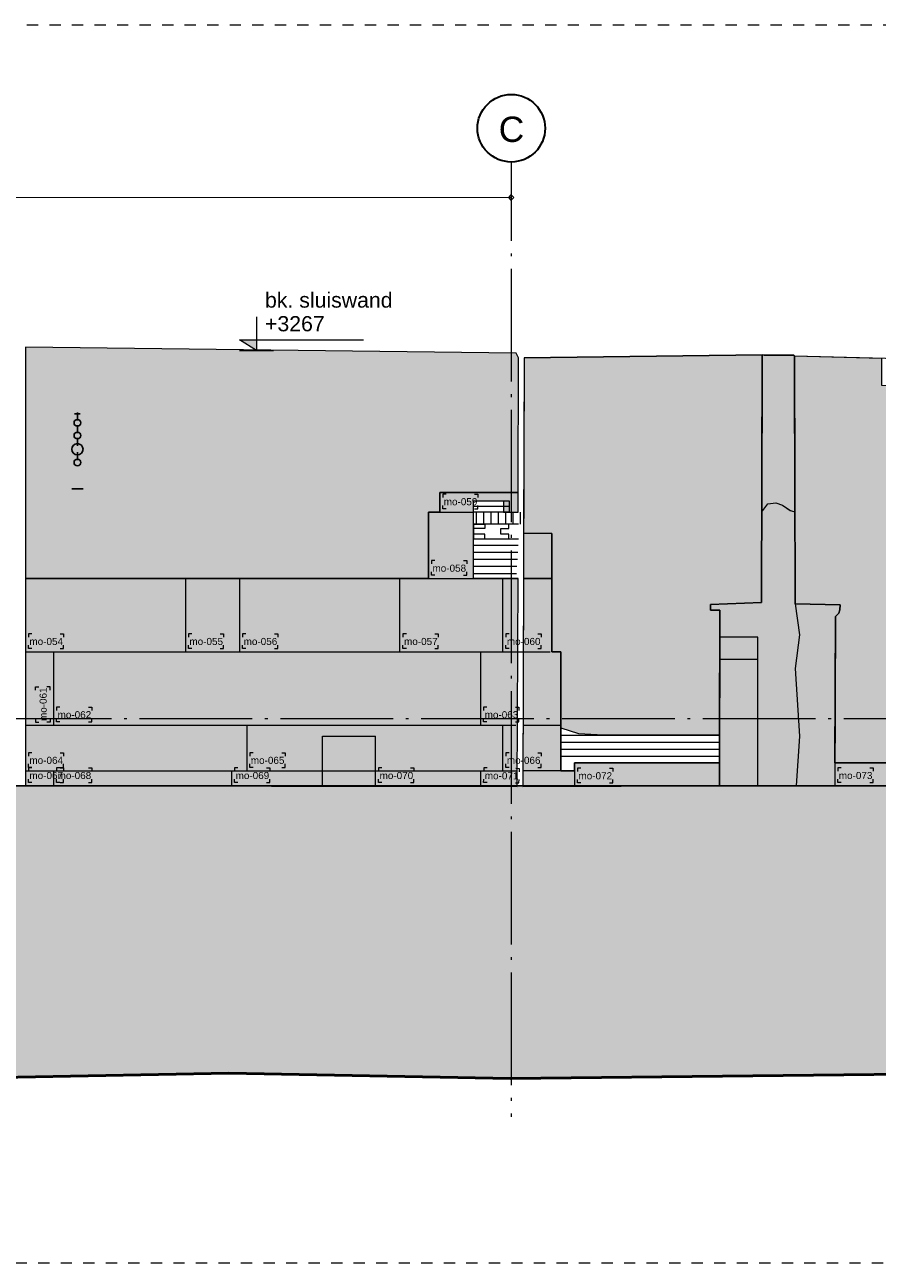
# Model space of a CAD drawing. Extents: x -294884 to 286267, y 0 to 1429765.
# Tile 63 of 178: x 5481 to 13047, y 381935 to 392935. Entities that reach past the tile are written whole.
import ezdxf

# ---------------------------------------------------------------- set-up
doc = ezdxf.new("R2010")
doc.units = 0
doc.header["$MEASUREMENT"] = 0
doc.linetypes.add('DASHDOT', pattern=[1250, 1000, -112.5, 25, -112.5])
doc.linetypes.add('DASHED', pattern=[200, 100, -100])
for name, color, linetype in [('A-0020-KADER', 8, 'Continuous'), ('A-0030-STRAMIEN', 1, 'Continuous'), ('A-0038-STR-MAATLIJN', 1, 'Continuous'), ('A-0306--', 1, 'Continuous'), ('A-0307-TEKST', 7, 'Continuous'), ('A-1130-TXT+MT-BE', 1, 'Continuous')]:
    doc.layers.add(name, color=color, linetype=linetype)
doc.dimstyles.new('@D00GM', dxfattribs={"dimtxt": 135, "dimasz": 1, "dimexe": 0.18, "dimexo": 0.0625, "dimgap": 13.5, "dimtad": 1, "dimdec": 0, "dimzin": 0, "dimdsep": 46, "dimtxsty": 'Standard', "dimblk": '^SD00____100_10', "dimcen": 0.09, "dimse1": 1, "dimse2": 1, "dimclrd": 1, "dimadec": 0, "dimazin": 0, "dimtfac": 1, "dimtdec": 4, "dimtmove": 0, "dimatfit": 3, "dimfxl": 0, "dimtolj": 1, "dimtzin": 0, "dimlwd": 13, "dimarcsym": 0})
doc.dimstyles.new('@D03ST', dxfattribs={"dimtxt": 162, "dimasz": 1, "dimexe": 0.18, "dimexo": 0.0625, "dimgap": 16.2, "dimtad": 1, "dimdec": 0, "dimzin": 0, "dimdsep": 46, "dimtxsty": 'Standard', "dimblk": '^SD03____100_10', "dimcen": 0.09, "dimse1": 1, "dimse2": 1, "dimclrd": 1, "dimadec": 0, "dimazin": 0, "dimtfac": 1, "dimtdec": 4, "dimtmove": 0, "dimatfit": 3, "dimfxl": 0, "dimtolj": 1, "dimtzin": 0, "dimlwd": 13, "dimarcsym": 0})
pattern_1 = [(0, (0, 0), (0, 62.5), [])]

# ---------------------------------------------------------------- blocks, each defined once
blk = doc.blocks.new('*D')
at = {"color": 1, "linetype": 'Continuous', "lineweight": 13}
for points in [[(62927, 114665), (63143, 119960)], [(63293, 119954), (62993, 119966)], [(79682, 118845), (79383, 118875)], [(79499, 118522), (79533, 118860)], [(79106, 118562), (78808, 118592)], [(78427, 113303), (78957, 118577)], [(79148, 115040), (79499, 118522)], [(79648, 118507), (79349, 118537)], [(79648, 118507), (79349, 118537)], [(78968, 113249), (79148, 115040)], [(79298, 115025), (78999, 115055)], [(79298, 115025), (78999, 115055)], [(63077, 114659), (62777, 114671)], [(78576, 113288), (78278, 113318)], [(79118, 113234), (78819, 113264)], [(79118, 113234), (78819, 113264)], [(78934, 112910), (78968, 113249)], [(79084, 112895), (78785, 112925)], [(-122398, 58428), (-122398, 58128)], [(-117098, 58425), (-117098, 58125)], [(-117098, 58275), (-122398, 58278)], [(26619, -2220), (26619, -1920)], [(26619, -2220), (26619, -1920)], [(31919, -2220), (31919, -1920)], [(31919, -2220), (31919, -1920)], [(26619, -2070), (31919, -2070)], [(26619, -2070), (31919, -2070)], [(117098, -58425), (117098, -58125)], [(122398, -58428), (122398, -58128)], [(117098, -58275), (122398, -58278)]]:
    blk.add_lwpolyline(points, dxfattribs=at)
at = {"color": 7, "linetype": 'Continuous', "lineweight": 18}
for points in [[(63166, 119959), (63144, 119983), (63120, 119961), (63142, 119937)], [(79555, 118858), (79535, 118883), (79510, 118863), (79530, 118838)], [(78980, 118574), (78960, 118599), (78934, 118579), (78955, 118554)], [(79521, 118520), (79501, 118545), (79476, 118524), (79496, 118499)], [(79521, 118520), (79501, 118545), (79476, 118524), (79496, 118499)], [(79171, 115037), (79151, 115063), (79126, 115042), (79146, 115017)], [(79171, 115037), (79151, 115063), (79126, 115042), (79146, 115017)], [(62950, 114664), (62928, 114688), (62904, 114666), (62926, 114642)], [(78450, 113301), (78429, 113326), (78404, 113305), (78425, 113280)], [(78991, 113246), (78971, 113272), (78945, 113251), (78966, 113226)], [(78991, 113246), (78971, 113272), (78945, 113251), (78966, 113226)], [(78957, 112908), (78937, 112933), (78911, 112913), (78932, 112888)], [(-122398, 58301), (-122421, 58278), (-122398, 58255), (-122375, 58278)], [(-117098, 58298), (-117121, 58275), (-117098, 58252), (-117075, 58275)], [(26619, -2093), (26642, -2070), (26619, -2047), (26596, -2070)], [(26619, -2093), (26642, -2070), (26619, -2047), (26596, -2070)], [(31919, -2093), (31942, -2070), (31919, -2047), (31896, -2070)], [(31919, -2093), (31942, -2070), (31919, -2047), (31896, -2070)], [(117098, -58298), (117121, -58275), (117098, -58252), (117075, -58275)], [(122398, -58301), (122421, -58278), (122398, -58255), (122375, -58278)]]:
    blk.add_lwpolyline(points, close=True, dxfattribs=at)
at = {"layer": 'A-0030-STRAMIEN', "color": 1, "linetype": 'Continuous', "lineweight": 13}
for points in [[(139855, 104285), (140818, 109496)], [(140965, 109469), (140670, 109524)], [(140003, 104257), (139708, 104312)], [(150193, -2166), (150193, -1866)], [(155493, -2166), (155493, -1866)], [(150193, -2016), (155493, -2016)], [(162027, -30782), (162027, -31082)], [(167327, -30782), (167327, -31082)], [(167327, -30932), (162027, -30932)]]:
    blk.add_lwpolyline(points, dxfattribs=at)
at = {"layer": 'A-0030-STRAMIEN', "color": 7, "linetype": 'Continuous', "lineweight": 18}
for points in [[(140840, 109492), (140822, 109519), (140795, 109501), (140814, 109474)], [(139878, 104280), (139859, 104307), (139833, 104289), (139851, 104262)], [(150193, -2039), (150216, -2016), (150193, -1993), (150170, -2016)], [(155493, -2039), (155516, -2016), (155493, -1993), (155470, -2016)], [(162027, -30909), (162004, -30932), (162027, -30955), (162050, -30932)], [(167327, -30909), (167304, -30932), (167327, -30955), (167350, -30932)]]:
    blk.add_lwpolyline(points, close=True, dxfattribs=at)
at = {"layer": 'A-0038-STR-MAATLIJN', "color": 7, "linetype": 'Continuous', "lineweight": 18}
for points in [[(54797, 129790), (54775, 129813), (54751, 129791), (54773, 129768)], [(95253, 122694), (95232, 122719), (95207, 122698), (95228, 122673)], [(54234, 116190), (54212, 116214), (54188, 116192), (54210, 116168)], [(134756, 116152), (134737, 116179), (134711, 116161), (134729, 116134)], [(141535, 114904), (141516, 114930), (141490, 114912), (141508, 114885)], [(140545, 109547), (140527, 109574), (140500, 109555), (140519, 109528)], [(140545, 109547), (140527, 109574), (140500, 109555), (140519, 109528)], [(132961, 106437), (132943, 106463), (132916, 106445), (132934, 106418)], [(139738, 105178), (139720, 105205), (139693, 105186), (139712, 105159)], [(139738, 105178), (139720, 105205), (139693, 105186), (139712, 105159)], [(139583, 104335), (139564, 104362), (139538, 104343), (139556, 104317)], [(93554, 103790), (93533, 103815), (93508, 103794), (93529, 103769)], [(58987, 102748), (59011, 102770), (58989, 102794), (58965, 102772)], [(64710, 102511), (64734, 102533), (64712, 102557), (64688, 102535)], [(136387, 96140), (136414, 96158), (136396, 96185), (136369, 96167)], [(141956, 95112), (141982, 95130), (141964, 95157), (141937, 95138)], [(98415, 84674), (98440, 84695), (98419, 84720), (98394, 84699)], [(105362, 84050), (105387, 84071), (105366, 84096), (105342, 84075)], [(27759, -1278), (27736, -1301), (27759, -1324), (27782, -1301)], [(41370, -1275), (41347, -1298), (41370, -1321), (41393, -1298)], [(80074, -1279), (80051, -1302), (80074, -1325), (80097, -1302)], [(99055, -1275), (99032, -1298), (99055, -1321), (99078, -1298)], [(151050, -1293), (151073, -1270), (151050, -1247), (151027, -1270)], [(160941, -1293), (160964, -1270), (160941, -1247), (160918, -1270)], [(150193, -1739), (150216, -1716), (150193, -1693), (150170, -1716)], [(151050, -1739), (151073, -1716), (151050, -1693), (151027, -1716)], [(151050, -1739), (151073, -1716), (151050, -1693), (151027, -1716)], [(155493, -1739), (155516, -1716), (155493, -1693), (155470, -1716)], [(155493, -1739), (155516, -1716), (155493, -1693), (155470, -1716)], [(160941, -1739), (160964, -1716), (160941, -1693), (160918, -1716)], [(163921, -1806), (163944, -1783), (163921, -1760), (163898, -1783)], [(167496, -1806), (167519, -1783), (167496, -1760), (167473, -1783)], [(85620, -1954), (85643, -1931), (85620, -1908), (85597, -1931)], [(85620, -1954), (85643, -1931), (85620, -1908), (85597, -1931)], [(87964, -2634), (87987, -2611), (87964, -2588), (87941, -2611)], [(89764, -2634), (89787, -2611), (89764, -2588), (89741, -2611)], [(89764, -2634), (89787, -2611), (89764, -2588), (89741, -2611)], [(93264, -2634), (93287, -2611), (93264, -2588), (93241, -2611)], [(16419, -29586), (16442, -29609), (16419, -29632), (16396, -29609)], [(30030, -29589), (30053, -29612), (30030, -29635), (30007, -29612)], [(85801, -29618), (85824, -29641), (85801, -29664), (85778, -29641)], [(104781, -29622), (104804, -29645), (104781, -29668), (104758, -29645)], [(156589, -30076), (156566, -30053), (156589, -30030), (156612, -30053)], [(166470, -30076), (166447, -30053), (166470, -30030), (166492, -30053)], [(91591, -30780), (91568, -30757), (91591, -30734), (91614, -30757)], [(95091, -30780), (95068, -30757), (95091, -30734), (95114, -30757)], [(95091, -30780), (95068, -30757), (95091, -30734), (95114, -30757)], [(96891, -30780), (96868, -30757), (96891, -30734), (96914, -30757)]]:
    blk.add_lwpolyline(points, close=True, dxfattribs=at)
at = {"layer": 'A-0038-STR-MAATLIJN', "color": 1, "linetype": 'Continuous', "lineweight": 13}
for points in [[(54211, 116191), (54774, 129790)], [(54924, 129784), (54624, 129797)], [(93531, 103792), (95230, 122696)], [(95379, 122683), (95080, 122709)], [(54361, 116185), (54061, 116197)], [(134881, 116129), (134586, 116184)], [(132939, 106441), (134733, 116156)], [(140523, 109551), (141512, 114908)], [(141660, 114881), (141365, 114935)], [(140670, 109524), (140375, 109578)], [(140670, 109524), (140375, 109578)], [(139716, 105182), (140523, 109551)], [(133086, 106414), (132791, 106468)], [(139560, 104339), (139716, 105182)], [(139863, 105155), (139568, 105209)], [(139863, 105155), (139568, 105209)], [(139708, 104312), (139413, 104366)], [(93680, 103778), (93382, 103805)], [(58982, 102621), (58994, 102921)], [(58988, 102771), (64711, 102534)], [(64705, 102384), (64717, 102684)], [(136364, 96015), (136419, 96310)], [(136392, 96163), (141960, 95134)], [(141932, 94987), (141987, 95282)], [(98404, 84548), (98430, 84847)], [(98417, 84697), (105364, 84073)], [(105351, 83924), (105378, 84222)], [(27759, -1151), (27759, -1451)], [(41370, -1148), (41370, -1448)], [(80074, -1152), (80074, -1452)], [(99055, -1148), (99055, -1448)], [(151050, -1420), (151050, -1120)], [(160941, -1420), (160941, -1120)], [(41370, -1298), (27759, -1301)], [(99055, -1298), (80074, -1302)], [(151050, -1270), (160941, -1270)], [(150193, -1866), (150193, -1566)], [(151050, -1866), (151050, -1566)], [(151050, -1866), (151050, -1566)], [(155493, -1866), (155493, -1566)], [(155493, -1866), (155493, -1566)], [(160941, -1866), (160941, -1566)], [(163921, -1933), (163921, -1633)], [(167496, -1933), (167496, -1633)], [(150193, -1716), (151050, -1716)], [(151050, -1716), (155493, -1716)], [(155493, -1716), (160941, -1716)], [(85620, -2081), (85620, -1781)], [(85620, -2081), (85620, -1781)], [(163921, -1783), (167496, -1783)], [(87964, -2761), (87964, -2461)], [(89764, -2761), (89764, -2461)], [(89764, -2761), (89764, -2461)], [(93264, -2761), (93264, -2461)], [(87964, -2611), (89764, -2611)], [(89764, -2611), (93264, -2611)], [(16419, -29459), (16419, -29759)], [(30030, -29462), (30030, -29762)], [(85801, -29491), (85801, -29791)], [(104781, -29495), (104781, -29795)], [(16419, -29609), (30030, -29612)], [(85801, -29641), (104781, -29645)], [(156589, -30203), (156589, -29903)], [(166470, -30203), (166470, -29903)], [(166470, -30053), (156589, -30053)], [(91591, -30907), (91591, -30607)], [(95091, -30907), (95091, -30607)], [(95091, -30907), (95091, -30607)], [(96891, -30907), (96891, -30607)], [(95091, -30757), (91591, -30757)], [(96891, -30757), (95091, -30757)]]:
    blk.add_lwpolyline(points, dxfattribs=at)
at = {"layer": 'A-0038-STR-MAATLIJN', "color": 1, "linetype": 'Continuous'}
blk.add_point((85620, -1931), dxfattribs=at)
at = {"layer": 'A-1130-TXT+MT-BE', "color": 7, "linetype": 'Continuous', "lineweight": 18}
for points in [[(63183, 129448), (63161, 129471), (63137, 129449), (63159, 129426)], [(62797, 119974), (62774, 119998), (62751, 119976), (62773, 119952)], [(62797, 119974), (62774, 119998), (62751, 119976), (62773, 119952)], [(62627, 115817), (62605, 115841), (62581, 115819), (62603, 115795)], [(62627, 115817), (62605, 115841), (62581, 115819), (62603, 115795)], [(62581, 114678), (62559, 114702), (62535, 114680), (62557, 114656)], [(-131879, 57937), (-131902, 57914), (-131879, 57891), (-131856, 57914)], [(-122398, 57931), (-122421, 57908), (-122398, 57885), (-122375, 57908)], [(-122398, 57931), (-122421, 57908), (-122398, 57885), (-122375, 57908)], [(-118237, 57929), (-118260, 57906), (-118237, 57883), (-118214, 57906)], [(-118237, 57929), (-118260, 57906), (-118237, 57883), (-118214, 57906)], [(-117097, 57928), (-117120, 57905), (-117097, 57882), (-117074, 57905)], [(26618, -1723), (26641, -1700), (26618, -1677), (26595, -1700)], [(27759, -1723), (27782, -1700), (27759, -1677), (27736, -1700)], [(27759, -1723), (27782, -1700), (27759, -1677), (27736, -1700)], [(31919, -1723), (31942, -1700), (31919, -1677), (31896, -1700)], [(31919, -1723), (31942, -1700), (31919, -1677), (31896, -1700)], [(41400, -1723), (41423, -1700), (41400, -1677), (41377, -1700)], [(25452, -30693), (25475, -30670), (25452, -30647), (25429, -30670)], [(30752, -30693), (30775, -30670), (30752, -30647), (30729, -30670)], [(70982, -33871), (70960, -33848), (70937, -33871), (70960, -33894)], [(115063, -33871), (115040, -33848), (115017, -33871), (115040, -33894)], [(70982, -34871), (70960, -34848), (70937, -34871), (70960, -34894)], [(115063, -34871), (115040, -34848), (115017, -34871), (115040, -34894)], [(117097, -57928), (117120, -57905), (117097, -57882), (117074, -57905)], [(118237, -57929), (118260, -57906), (118237, -57883), (118214, -57906)], [(118237, -57929), (118260, -57906), (118237, -57883), (118214, -57906)], [(122398, -57931), (122421, -57908), (122398, -57885), (122375, -57908)], [(122398, -57931), (122421, -57908), (122398, -57885), (122375, -57908)], [(131879, -57937), (131902, -57914), (131879, -57891), (131856, -57914)]]:
    blk.add_lwpolyline(points, close=True, dxfattribs=at)
at = {"layer": 'A-1130-TXT+MT-BE', "color": 1, "linetype": 'Continuous', "lineweight": 13}
for points in [[(62774, 119975), (63160, 129448)], [(63310, 129442), (63010, 129455)], [(62604, 115818), (62774, 119975)], [(62923, 119969), (62624, 119981)], [(62923, 119969), (62624, 119981)], [(62754, 115812), (62454, 115824)], [(62754, 115812), (62454, 115824)], [(62558, 114679), (62604, 115818)], [(62708, 114673), (62408, 114685)], [(-131879, 58064), (-131879, 57764)], [(-122398, 58058), (-122398, 57758)], [(-122398, 58058), (-122398, 57758)], [(-118237, 58056), (-118237, 57756)], [(-118237, 58056), (-118237, 57756)], [(-117097, 58055), (-117097, 57755)], [(-122398, 57908), (-131879, 57914)], [(-118237, 57906), (-122398, 57908)], [(-117097, 57905), (-118237, 57906)], [(26618, -1850), (26618, -1550)], [(27759, -1850), (27759, -1550)], [(27759, -1850), (27759, -1550)], [(31919, -1850), (31919, -1550)], [(31919, -1850), (31919, -1550)], [(41400, -1850), (41400, -1550)], [(26618, -1700), (27759, -1700)], [(27759, -1700), (31919, -1700)], [(31919, -1700), (41400, -1700)], [(25452, -30820), (25452, -30520)], [(30752, -30820), (30752, -30520)], [(25452, -30670), (30752, -30670)], [(71110, -33871), (70810, -33871)], [(70960, -34871), (70960, -33871)], [(115190, -33871), (114890, -33871)], [(115040, -34871), (115040, -33871)], [(71110, -34871), (70810, -34871)], [(115190, -34871), (114890, -34871)], [(117097, -58055), (117097, -57755)], [(118237, -58056), (118237, -57756)], [(118237, -58056), (118237, -57756)], [(122398, -58058), (122398, -57758)], [(122398, -58058), (122398, -57758)], [(131879, -58064), (131879, -57764)], [(117097, -57905), (118237, -57906)], [(118237, -57906), (122398, -57908)], [(122398, -57908), (131879, -57914)]]:
    blk.add_lwpolyline(points, dxfattribs=at)
at = {"color": 7, "linetype": 'Continuous', "char_height": 135, "attachment_point": 7, "line_spacing_factor": 0.933333}
for s, insert, rotation in [('{\\fArial|b0|i0|c12|p0;340}', (79443, 118543), 84.2582), ('{\\fArial|b0|i0|c12|p0;5300}', (62969, 117109), 87.6654), ('{\\fArial|b0|i0|c12|p0;3500}', (79246, 116581), 84.2577), ('{\\fArial|b0|i0|c12|p0;5300}', (78614, 115740), 84.2577), ('{\\fArial|b0|i0|c12|p0;1800}', (78980, 113945), 84.2577), ('{\\fArial|b0|i0|c12|p0;340}', (78879, 112931), 84.2582), ('{\\fArial|b0|i0|c12|p0;5300}', (-119954, 58369), 359.9654), ('{\\fArial|b0|i0|c12|p0;5300}', (119541, -58219), 359.9654)]:
    blk.add_mtext(s, dxfattribs=dict(at, insert=insert, rotation=rotation))
at = {"color": 7, "linetype": 'Continuous', "insert": (29063, -2013), "char_height": 135, "attachment_point": 7, "line_spacing_factor": 0.933333}
blk.add_mtext('{\\fArial|b0|i0|c12|p0;5300}', dxfattribs=at)
blk.add_mtext('{\\fArial|b0|i0|c12|p0;5300}', dxfattribs=at)
at = {"layer": 'A-0030-STRAMIEN', "color": 7, "linetype": 'Continuous', "insert": (140224, 106660), "char_height": 162, "attachment_point": 7, "rotation": 79.5354, "line_spacing_factor": 0.933333}
blk.add_mtext('{\\fArial|b0|i0|c12|p0;5300}', dxfattribs=at)
at = {"layer": 'A-0030-STRAMIEN', "color": 7, "linetype": 'Continuous', "char_height": 162, "attachment_point": 7, "line_spacing_factor": 0.933333}
for insert in [(152596, -1947), (164429, -30821)]:
    blk.add_mtext('{\\fArial|b0|i0|c12|p0;5300}', dxfattribs=dict(at, insert=insert))
at = {"layer": 'A-0038-STR-MAATLIJN', "color": 7, "linetype": 'Continuous', "char_height": 162, "attachment_point": 7, "line_spacing_factor": 0.933333}
for s, insert, rotation in [('{\\fArial|b0|i0|c12|p0;13611}', (54411, 122684), 87.6307), ('{\\fArial|b0|i0|c12|p0;18980}', (94284, 112942), 84.865), ('{\\fArial|b0|i0|c12|p0;5448}', (140905, 111999), 79.5354), ('{\\fArial|b0|i0|c12|p0;9880}', (133723, 111068), 79.535), ('{\\fArial|b0|i0|c12|p0;4443}', (140007, 107136), 79.5354), ('{\\fArial|b0|i0|c12|p0;857}', (139536, 104591), 79.5354), ('{\\fArial|b0|i0|c12|p0;5728}', (61605, 102732), 357.6307), ('{\\fArial|b0|i0|c12|p0;5662}', (138945, 95761), 349.535), ('{\\fArial|b0|i0|c12|p0;6975}', (101650, 84476), 354.865), ('{\\fArial|b0|i0|c12|p0;13611}', (34255, -1189), 0.011), ('{\\fArial|b0|i0|c12|p0;18980}', (89255, -1189), 0.011), ('{\\fArial|b0|i0|c12|p0;9890}', (155748, -1201), 0), ('{\\fArial|b0|i0|c12|p0;13611}', (22915, -29499), 359.989), ('{\\fArial|b0|i0|c12|p0;18980}', (94982, -29532), 359.989), ('{\\fArial|b0|i0|c12|p0;9880}', (161282, -29984), 360)]:
    blk.add_mtext(s, dxfattribs=dict(at, insert=insert, rotation=rotation))
for s, insert in [('{\\fArial|b0|i0|c12|p0;857}', (150436, -1647)), ('{\\fArial|b0|i0|c12|p0;4443}', (153024, -1647)), ('{\\fArial|b0|i0|c12|p0;5448}', (157970, -1647)), ('{\\fArial|b0|i0|c12|p0;3575}', (165461, -1714)), ('{\\fArial|b0|i0|c12|p0;1800}', (88617, -2542)), ('{\\fArial|b0|i0|c12|p0;3500}', (91267, -2542)), ('{\\fArial|b0|i0|c12|p0;3500}', (93094, -30688)), ('{\\fArial|b0|i0|c12|p0;1800}', (95744, -30688))]:
    blk.add_mtext(s, dxfattribs=dict(at, insert=insert))
at = {"layer": 'A-1130-TXT+MT-BE', "color": 7, "linetype": 'Continuous', "char_height": 135, "attachment_point": 7, "line_spacing_factor": 0.933333}
for s, insert, rotation in [('{\\fArial|b0|i0|c12|p0;9481}', (62901, 124508), 87.6653), ('{\\fArial|b0|i0|c12|p0;4160}', (62623, 117693), 87.6653), ('{\\fArial|b0|i0|c12|p0;1140}', (62515, 115045), 87.6653), ('{\\fArial|b0|i0|c12|p0;9481}', (-127344, 58004), 359.9653), ('{\\fArial|b0|i0|c12|p0;4160}', (-120524, 58000), 359.9653), ('{\\fArial|b0|i0|c12|p0;1140}', (-117873, 57998), 359.9653), ('{\\fArial|b0|i0|c12|p0;1140}', (26982, -1643), 360), ('{\\fArial|b0|i0|c12|p0;4160}', (29633, -1643), 360), ('{\\fArial|b0|i0|c12|p0;9481}', (36454, -1643), 360), ('{\\fArial|b0|i0|c12|p0;1000}', (70902, -34578), 90), ('{\\fArial|b0|i0|c12|p0;1000}', (114982, -34578), 90), ('{\\fArial|b0|i0|c12|p0;1140}', (117461, -57848), 359.9654), ('{\\fArial|b0|i0|c12|p0;4160}', (120111, -57849), 359.9654), ('{\\fArial|b0|i0|c12|p0;9481}', (126932, -57853), 359.9654)]:
    blk.add_mtext(s, dxfattribs=dict(at, insert=insert, rotation=rotation))
at = {"layer": 'A-1130-TXT+MT-BE', "color": 7, "linetype": 'Continuous', "insert": (27896, -30612), "char_height": 135, "attachment_point": 7, "line_spacing_factor": 0.933333}
blk.add_mtext('{\\fArial|b0|i0|c12|p0;5300}', dxfattribs=at)
blk = doc.blocks.new('^SD00____100_10')
at = {"layer": 'A-1130-TXT+MT-BE', "color": 1, "linetype": 'Continuous', "lineweight": 13}
blk.add_lwpolyline([(0, -150), (0, 150)], dxfattribs=at)
at = {"layer": 'A-1130-TXT+MT-BE', "color": 7, "linetype": 'Continuous', "lineweight": 18}
blk.add_lwpolyline([(0, -23), (23, 0), (0, 23), (-23, 0)], close=True, dxfattribs=at)
blk = doc.blocks.new('^SD03____100_10')
at = {"layer": 'A-0038-STR-MAATLIJN', "color": 1, "linetype": 'Continuous', "lineweight": 13}
blk.add_lwpolyline([(0, -150), (0, 150)], dxfattribs=at)
at = {"layer": 'A-0038-STR-MAATLIJN', "color": 7, "linetype": 'Continuous', "lineweight": 18}
blk.add_lwpolyline([(0, -23), (23, 0), (0, 23), (-23, 0)], close=True, dxfattribs=at)
blk = doc.blocks.new('M-NIEUW_132')
at = {"linetype": 'Continuous', "lineweight": 5}
for color, points in [(254, [(100470, -30973.9), (104824.5, -31028.6), (104844.9, -31070.4), (104841.3, -32264.4), (104145.5, -32264.4), (104145.5, -32439.4), (104045.5, -32439.4), (104045.5, -33030.1), (100468.2, -33030.1)]), (254, [(105221.2, -33680.7), (105141.2, -33680.7), (105141.2, -33078.4), (105142, -32628.4), (104890.7, -32627), (104894.9, -31070.4), (107007.9, -31043.4), (107002.9, -33243.4), (106548.7, -33260.5), (106548.7, -33311.5), (106632.5, -33311.5), (106629, -34416.5), (105598.7, -34416.5), (105378.7, -34406.5), (105221.2, -34356.4)]), (254, [(107007.9, -31043.4), (107025.3, -31046.4), (107287.9, -31045.3), (107293.6, -31052.6), (107298.7, -32436.5), (107258.7, -32426.5), (107188.7, -32376.5), (107128.7, -32356.5), (107058.7, -32366.5), (107004.7, -32436.5)]), (254, [(107293.6, -31052.6), (108065.5, -31071.2), (108065.5, -31311.3), (108658.8, -31325.6), (108808.6, -34871.4), (108468.7, -34871.4), (108468.7, -34666.5), (107652.5, -34666.5), (107658.2, -33366.5), (107688.6, -33336.5), (107697.5, -33306.5), (107698.7, -33263.7), (107301.7, -33253.5)]), (8, [(100468.2, -33030.1), (104045.5, -33030.1), (104045.5, -32439.4), (104145.5, -32439.4), (104145.5, -32264.4), (104841.3, -32264.4), (104840.7, -32439.4), (104711, -32439.4), (104711, -32339.2), (104445.5, -32339.2), (104445.5, -33030.1), (104840.7, -33030.1), (104834.5, -34875.4), (100468.7, -34871.4)]), (254, [(106627.9, -34869.4), (106632.5, -33311.5), (106548.6, -33311.5), (106548.7, -33260.5), (107002.9, -33243.4), (107004.7, -32436.5), (107058.7, -32366.5), (107128.7, -32356.5), (107188.7, -32376.5), (107255.5, -32424.2), (107298.7, -32436.5), (107301.7, -33253.5), (107698.7, -33263.7), (107697.5, -33306.5), (107688.6, -33336.5), (107658.2, -33366.5), (107651.6, -34871.4)]), (7, [(104890.7, -32626.8), (105142, -32628.5), (105141.2, -33028.4), (104890.7, -33030.1)]), (8, [(104889.4, -33028.4), (105141.2, -33028.4), (105141.2, -33680.7), (105221.2, -33680.7), (105221.2, -34736.5), (105341.2, -34736.5), (105341.2, -34666.5), (106628.5, -34666.5), (106628, -34869.4), (104884.5, -34875.4)]), (8, [(107651.6, -34871.4), (107652.5, -34666.5), (108468.7, -34666.5), (108468.7, -34871.4)]), (111, [(66481.7, -34871.4), (123481.7, -34871.4), (123481.7, -37564.9), (122676.8, -37571.4), (120177, -37501.4), (118375.8, -37651.4), (115876, -37481.4), (113376.2, -37511.4), (111575.1, -37421.4), (109075.3, -37421.4), (104774.3, -37471.4), (102274.6, -37421.4), (99774.8, -37471.4), (97973.6, -37461.4), (95473.8, -37461.4), (92974.1, -37451.4), (91172.9, -37401.4), (88673.1, -37301.4), (86173.3, -37191.4), (83673.6, -37291.4), (81727.8, -37291.4), (79372.6, -37331.4), (76872.8, -37341.4), (72571.9, -37241.4), (70072.1, -37171.4), (67572.3, -37261.4), (66481.7, -37255.3)])]:
    blk.add_hatch(color=color, dxfattribs=at).paths.add_polyline_path(points, flags=0)
h = blk.add_hatch(dxfattribs=at)
h.set_pattern_fill('@AVMWV', color=8, style=0, pattern_type=0)
h.set_pattern_definition([(90, (0, 0), (-65, 4e-15), [])])
h.paths.add_polyline_path([(104890.7, -32546.3), (104890.7, -32439.4), (104445.5, -32439.4), (104445.5, -32546.3)], flags=0)
h = blk.add_hatch(dxfattribs=at)
h.set_pattern_fill('@AVMWH2', color=251, style=0, pattern_type=0)
h.set_pattern_definition(pattern_1)
h.paths.add_polyline_path([(104445.5, -33030.1), (104824.7, -33030.1), (104845.5, -32676.3), (104445.5, -32676.3)], flags=0)
h = blk.add_hatch(dxfattribs=at)
h.set_pattern_fill('@AVMWH2', color=251, style=0, pattern_type=0)
h.set_pattern_definition(pattern_1)
h.paths.add_polyline_path([(105221.2, -34666.5), (106628.5, -34666.5), (106629, -34416.5), (105598.7, -34416.5), (105378.7, -34406.5), (105221.2, -34356.4), (105221.2, -34431.4)], flags=0)
at = {"layer": 'A-0030-STRAMIEN', "linetype": 'Continuous', "lineweight": 5}
blk.add_hatch(color=253, dxfattribs=at).paths.add_polyline_path([(102370, -30909.1), (102520, -30909.1), (102520, -31004.1)], flags=0)
at = {"color": 7, "linetype": 'DASHED', "lineweight": 0}
blk.add_lwpolyline([(66481.7, -39111), (66481.7, -28111), (123481.7, -28111), (123481.7, -39111)], close=True, dxfattribs=at)
at = {"color": 254, "linetype": 'Continuous', "lineweight": 13}
for points in [[(100468.2, -33030.1), (104045.5, -33030.1), (104045.5, -32439.4), (104145.5, -32439.4), (104145.5, -32264.4), (104841.3, -32264.4), (104844.9, -31070.4), (104824.5, -31028.6), (100470, -30973.9)], [(105221.2, -34356.4), (105378.7, -34406.5), (105598.7, -34416.5), (106629, -34416.5), (106632.5, -33311.5), (106548.7, -33311.5), (106548.7, -33260.5), (107002.9, -33243.4), (107007.9, -31043.4), (104894.9, -31070.4), (104890.7, -32627), (105142, -32628.4), (105141.2, -33078.4), (105141.2, -33078.4), (105141.2, -33680.7), (105221.2, -33680.7)], [(107004.7, -32436.5), (107058.7, -32366.5), (107128.7, -32356.5), (107188.7, -32376.5), (107258.7, -32426.5), (107298.7, -32436.5), (107293.6, -31052.6), (107287.9, -31045.3), (107025.3, -31046.4), (107007.9, -31043.4)], [(107293.6, -31052.6), (108065.5, -31071.2), (108065.5, -31311.3), (108658.8, -31325.6), (108808.6, -34871.4), (108468.7, -34871.4), (108468.7, -34666.5), (107652.5, -34666.5), (107658.2, -33366.5), (107688.6, -33336.5), (107697.5, -33306.5), (107698.7, -33263.7), (107301.7, -33253.5)], [(106627.9, -34869.4), (106632.5, -33311.5), (106548.6, -33311.5), (106548.7, -33260.5), (107002.9, -33243.4), (107004.7, -32436.5), (107058.7, -32366.5), (107128.7, -32356.5), (107188.7, -32376.5), (107255.5, -32424.2), (107298.7, -32436.5), (107301.7, -33253.5), (107698.7, -33263.7), (107697.5, -33306.5), (107688.6, -33336.5), (107658.2, -33366.5), (107651.6, -34871.4)]]:
    blk.add_lwpolyline(points, close=True, dxfattribs=at)
at = {"color": 7, "linetype": 'Continuous', "lineweight": 18}
for points in [[(104844.9, -31070.4), (104824.5, -31028.6), (100470, -30973.9)], [(104894.9, -31070.4), (107007.9, -31043.4)]]:
    blk.add_lwpolyline(points, dxfattribs=at)
at = {"color": 1, "linetype": 'Continuous', "lineweight": 13}
for points in [[(100468.2, -33030.1), (104045.5, -33030.1), (104045.5, -32439.4), (104145.5, -32439.4), (104145.5, -32264.4), (104841.3, -32264.4), (104844.9, -31070.4)], [(107004.7, -32436.5), (107058.7, -32366.5), (107128.7, -32356.5), (107188.7, -32376.5), (107258.7, -32426.5), (107298.7, -32436.5)], [(104445.5, -32546.3), (104545.5, -32546.3), (104545.5, -32586.3), (104445.5, -32586.3)], [(104845.5, -32546.3), (104445.5, -32546.3), (104445.5, -32676.3), (104845.5, -32676.3)], [(104545.5, -32676.3), (104545.5, -32636.3), (104445.5, -32636.3)], [(105141.2, -33028.4), (105141.2, -33680.7), (105221.2, -33680.7), (105221.2, -34331.4), (105221.2, -34356.4), (105378.7, -34406.5), (105598.7, -34416.5), (106629, -34416.5)], [(107301.7, -33253.5), (107340, -33530), (107300, -33830), (107340, -34430), (107310.4, -34870.7)], [(106969.2, -34870.1), (106969.2, -33550), (106631.8, -33550)], [(106969.2, -33750), (106631.2, -33750)], [(105221.2, -34356.4), (105221.2, -34736.5), (105341.2, -34736.5), (105341.2, -34666.5), (106628.5, -34666.5)], [(107652.5, -34666.5), (108468.7, -34666.5), (108468.7, -34871.4)]]:
    blk.add_lwpolyline(points, dxfattribs=at)
at = {"color": 5, "linetype": 'Continuous', "lineweight": 25}
for points in [[(100955, -31566.2), (100905, -31566.2)], [(100930, -31553.8), (100930, -31626.2)], [(100930, -31738.8), (100930, -31666.2)], [(100930, -31851.2), (100930, -31778.8)], [(100930, -31906), (100930, -31978.5)], [(100980, -32233.5), (100880, -32233.5)], [(66481.7, -34871.4), (123481.7, -34871.4)]]:
    blk.add_lwpolyline(points, dxfattribs=at)
at = {"color": 8, "linetype": 'Continuous', "lineweight": 13}
for points in [[(100468.7, -34871.4), (104834.5, -34875.4), (104840.7, -33030.1), (104445.5, -33030.1), (104445.5, -32339.2), (104711, -32339.2), (104711, -32439.4), (104840.7, -32439.4), (104841.3, -32264.4), (104145.5, -32264.4), (104145.5, -32439.4), (104045.5, -32439.4), (104045.5, -33030.1), (100468.2, -33030.1)], [(104884.5, -34875.4), (106628, -34869.4), (106628.5, -34666.5), (105341.2, -34666.5), (105341.2, -34736.5), (105221.2, -34736.5), (105221.2, -33680.7), (105141.2, -33680.7), (105141.2, -33028.4), (104889.4, -33028.4)], [(108468.7, -34871.4), (108468.7, -34666.5), (107652.5, -34666.5), (107651.6, -34871.4)]]:
    blk.add_lwpolyline(points, close=True, dxfattribs=at)
at = {"color": 8, "linetype": 'Continuous', "lineweight": 5}
for points in [[(104445.5, -33030.1), (104445.5, -32339.2), (104761, -32339.2), (104761, -32439.4), (104840.7, -32439.4)], [(104145.5, -32439.4), (104445.5, -32439.4)], [(104761, -32389.3), (104445.5, -32389.3)], [(104761, -32439.4), (104445.5, -32439.4)], [(104758.7, -32676.3), (104758.7, -32636.3), (104688.7, -32636.3), (104688.7, -32586.3), (104758.7, -32586.3), (104758.7, -32546.3)], [(101888.2, -33030.1), (101888.2, -33680.7)], [(102369.4, -33030.1), (102369.4, -33680.7)], [(103793.1, -33680.7), (103793.1, -33030.1)], [(104045.5, -33030.1), (104840.7, -33030.1)], [(104705.6, -33680.7), (104705.6, -33030.1)], [(100468.2, -33680.7), (105126.2, -33680.7)], [(100718.2, -33680.7), (100718.2, -34331.4)], [(104508.7, -33680.7), (104508.7, -34331.4)], [(100468.2, -34331.4), (104821.3, -34331.4)], [(102433.1, -34331.4), (102433.1, -34736.5)], [(104705.6, -34736.5), (104705.6, -34331.4)], [(104886, -34331.4), (105221.2, -34331.4)], [(100468.2, -34736.5), (104831.1, -34736.5)], [(100718.2, -34736.5), (100718.2, -34871.4)], [(102298.2, -34736.5), (102298.2, -34871.4)], [(104508.7, -34736.5), (104508.7, -34871.4)], [(105221.2, -34736.5), (104884.9, -34736.5)], [(105341.2, -34736.5), (105341.2, -34873.8)]]:
    blk.add_lwpolyline(points, dxfattribs=at)
at = {"color": 1, "linetype": 'Continuous', "lineweight": 13}
blk.add_lwpolyline([(104890.7, -33030.1), (105141.2, -33028.4), (105142, -32628.5), (104890.7, -32626.8)], close=True, dxfattribs=at)
at = {"color": 111, "linetype": 'Continuous', "lineweight": 13}
for points in [[(66481.7, -34871.4), (123481.7, -34871.4)], [(123481.7, -37564.9), (122676.8, -37571.4), (120177, -37501.4), (118375.8, -37651.4), (115876, -37481.4), (113376.2, -37511.4), (111575.1, -37421.4), (109075.3, -37421.4), (104774.3, -37471.4), (102274.6, -37421.4), (99774.8, -37471.4)]]:
    blk.add_lwpolyline(points, dxfattribs=at)
at = {"color": 5, "linetype": 'Continuous', "lineweight": 25}
for centre, radius in [((100930, -31646.2), 30), ((100930, -31758.8), 30), ((100930, -31881.2), 50), ((100930, -31998.5), 30)]:
    blk.add_circle(centre, radius, dxfattribs=at)
at = {"layer": 'A-0020-KADER', "color": 7, "linetype": 'Continuous', "lineweight": 18}
for points in [[(104894.9, -31070.4), (104884.5, -34875.4)], [(107007.9, -31043.4), (107002.9, -33243.4)], [(107007.9, -31043.4), (107025.2, -31046.4), (107287.9, -31045.3), (107293.6, -31052.6)], [(107293.6, -31052.6), (107301.7, -33253.5)], [(107293.6, -31052.6), (108678.6, -31086), (112939.2, -31692.6), (120625.6, -32892.3)], [(107002.9, -33243.4), (106548.6, -33260.5), (106548.6, -33311.5), (106632.5, -33311.5), (106627.9, -34869.4)], [(107301.7, -33253.5), (107698.6, -33263.7), (107697.5, -33306.5), (107688.6, -33336.5), (107658.2, -33366.5), (107651.6, -34871.4)], [(103106.5, -34430.5), (103576, -34430.4)], [(103106.5, -34871.4), (103106.5, -34430.5)], [(103576, -34871.4), (103576, -34430.4)]]:
    blk.add_lwpolyline(points, dxfattribs=at)
blk.add_lwpolyline([(105141.2, -33028.4), (105142, -32628.5), (104890.6, -32626.8), (104890.7, -33030.1)], close=True, dxfattribs=at)
at = {"layer": 'A-0020-KADER', "color": 92, "linetype": 'Continuous', "lineweight": 50}
blk.add_lwpolyline([(123481.7, -37564.9), (122676.8, -37571.4), (120177, -37501.4), (118375.8, -37651.4), (115876, -37481.4), (113376.2, -37511.4), (111575.1, -37421.4), (109075.3, -37421.4), (104774.3, -37471.4), (102274.6, -37421.4), (99774.8, -37471.4)], dxfattribs=at)
at = {"layer": 'A-0030-STRAMIEN', "color": 1, "linetype": 'DASHDOT', "lineweight": 13}
for points in [[(104780.8, -29029.9), (104780.8, -37811)], [(66481.7, -34271.4), (123481.7, -34271.4)]]:
    blk.add_lwpolyline(points, dxfattribs=at)
at = {"layer": 'A-0030-STRAMIEN', "color": 1, "linetype": 'Continuous', "lineweight": 13}
for points in [[(102520, -30704.1), (102520, -31004.1), (102370, -30909.1), (103470, -30909.1)], [(102370, -31004.1), (102670, -31004.1)]]:
    blk.add_lwpolyline(points, dxfattribs=at)
at = {"layer": 'A-0306--', "color": 1, "linetype": 'Continuous', "lineweight": 13}
for points in [[(104202.2, -32279.4), (104172.2, -32279.4), (104172.2, -32309.4)], [(104455.5, -32279.4), (104485.5, -32279.4), (104485.5, -32309.4)], [(104202.2, -32409.4), (104172.2, -32409.4), (104172.2, -32379.4)], [(104455.5, -32409.4), (104485.5, -32409.4), (104485.5, -32379.4)], [(104102.2, -32870.1), (104072.2, -32870.1), (104072.2, -32900.1)], [(104355.5, -32870.1), (104385.5, -32870.1), (104385.5, -32900.1)], [(104102.2, -33000.1), (104072.2, -33000.1), (104072.2, -32970.1)], [(104355.5, -33000.1), (104385.5, -33000.1), (104385.5, -32970.1)], [(100524.9, -33520.7), (100494.9, -33520.7), (100494.9, -33550.7)], [(100778.2, -33520.7), (100808.2, -33520.7), (100808.2, -33550.7)], [(101944.9, -33520.7), (101914.9, -33520.7), (101914.9, -33550.7)], [(102198.2, -33520.7), (102228.2, -33520.7), (102228.2, -33550.7)], [(102426.1, -33520.7), (102396.1, -33520.7), (102396.1, -33550.7)], [(102679.4, -33520.7), (102709.4, -33520.7), (102709.4, -33550.7)], [(103849.8, -33520.7), (103819.8, -33520.7), (103819.8, -33550.7)], [(104103.1, -33520.7), (104133.1, -33520.7), (104133.1, -33550.7)], [(104762.3, -33520.7), (104732.3, -33520.7), (104732.3, -33550.7)], [(105015.6, -33520.7), (105045.6, -33520.7), (105045.6, -33550.7)], [(100524.9, -33650.7), (100494.9, -33650.7), (100494.9, -33620.7)], [(100778.2, -33650.7), (100808.2, -33650.7), (100808.2, -33620.7)], [(101944.9, -33650.7), (101914.9, -33650.7), (101914.9, -33620.7)], [(102198.2, -33650.7), (102228.2, -33650.7), (102228.2, -33620.7)], [(102426.1, -33650.7), (102396.1, -33650.7), (102396.1, -33620.7)], [(102679.4, -33650.7), (102709.4, -33650.7), (102709.4, -33620.7)], [(103849.8, -33650.7), (103819.8, -33650.7), (103819.8, -33620.7)], [(104103.1, -33650.7), (104133.1, -33650.7), (104133.1, -33620.7)], [(104762.3, -33650.7), (104732.3, -33650.7), (104732.3, -33620.7)], [(105015.6, -33650.7), (105045.6, -33650.7), (105045.6, -33620.7)], [(100558.2, -34021.4), (100558.2, -33991.4), (100588.2, -33991.4)], [(100688.2, -34021.4), (100688.2, -33991.4), (100658.2, -33991.4)], [(100774.9, -34171.4), (100744.9, -34171.4), (100744.9, -34201.4)], [(101028.2, -34171.4), (101058.2, -34171.4), (101058.2, -34201.4)], [(104565.3, -34171.4), (104535.3, -34171.4), (104535.3, -34201.4)], [(104818.7, -34171.4), (104848.7, -34171.4), (104848.7, -34201.4)], [(100558.2, -34274.7), (100558.2, -34304.7), (100588.2, -34304.7)], [(100688.2, -34274.7), (100688.2, -34304.7), (100658.2, -34304.7)], [(100774.9, -34301.4), (100744.9, -34301.4), (100744.9, -34271.4)], [(101028.2, -34301.4), (101058.2, -34301.4), (101058.2, -34271.4)], [(104565.3, -34301.4), (104535.3, -34301.4), (104535.3, -34271.4)], [(104818.7, -34301.4), (104848.7, -34301.4), (104848.7, -34271.4)], [(100524.9, -34576.5), (100494.9, -34576.5), (100494.9, -34606.5)], [(100778.2, -34576.5), (100808.2, -34576.5), (100808.2, -34606.5)], [(102489.8, -34576.5), (102459.8, -34576.5), (102459.8, -34606.5)], [(102743.1, -34576.5), (102773.1, -34576.5), (102773.1, -34606.5)], [(104762.3, -34576.5), (104732.3, -34576.5), (104732.3, -34606.5)], [(105015.6, -34576.5), (105045.6, -34576.5), (105045.6, -34606.5)], [(100524.9, -34706.5), (100494.9, -34706.5), (100494.9, -34676.5)], [(100524.9, -34711.4), (100494.9, -34711.4), (100494.9, -34741.4)], [(100774.9, -34711.4), (100744.9, -34711.4), (100744.9, -34741.4)], [(100778.2, -34706.5), (100808.2, -34706.5), (100808.2, -34676.5)], [(100778.2, -34711.4), (100808.2, -34711.4), (100808.2, -34741.4)], [(101028.2, -34711.4), (101058.2, -34711.4), (101058.2, -34741.4)], [(102354.9, -34711.4), (102324.9, -34711.4), (102324.9, -34741.4)], [(102489.8, -34706.5), (102459.8, -34706.5), (102459.8, -34676.5)], [(102608.2, -34711.4), (102638.2, -34711.4), (102638.2, -34741.4)], [(102743.1, -34706.5), (102773.1, -34706.5), (102773.1, -34676.5)], [(103632.7, -34711.4), (103602.7, -34711.4), (103602.7, -34741.4)], [(103886, -34711.4), (103916, -34711.4), (103916, -34741.4)], [(104567.3, -34712.1), (104537.3, -34711.7), (104536.9, -34741.7)], [(104762.3, -34706.5), (104732.3, -34706.5), (104732.3, -34676.5)], [(104820.6, -34715.2), (104850.6, -34715.6), (104850.2, -34745.6)], [(105015.6, -34706.5), (105045.6, -34706.5), (105045.6, -34676.5)], [(105397.9, -34713.8), (105367.9, -34713.8), (105367.9, -34743.8)], [(105651.2, -34713.8), (105681.2, -34713.8), (105681.2, -34743.8)], [(107708.3, -34711.4), (107678.3, -34711.4), (107678.3, -34741.4)], [(107961.6, -34711.4), (107991.6, -34711.4), (107991.6, -34741.4)], [(100524.9, -34841.4), (100494.9, -34841.4), (100494.9, -34811.4)], [(100774.9, -34841.4), (100744.9, -34841.4), (100744.9, -34811.4)], [(100778.2, -34841.4), (100808.2, -34841.4), (100808.2, -34811.4)], [(101028.2, -34841.4), (101058.2, -34841.4), (101058.2, -34811.4)], [(102354.9, -34841.4), (102324.9, -34841.4), (102324.9, -34811.4)], [(102608.2, -34841.4), (102638.2, -34841.4), (102638.2, -34811.4)], [(103632.7, -34841.4), (103602.7, -34841.4), (103602.7, -34811.4)], [(103886, -34841.4), (103916, -34841.4), (103916, -34811.4)], [(104565.7, -34842.1), (104535.7, -34841.7), (104536.1, -34811.7)], [(104819, -34845.2), (104849, -34845.5), (104849.4, -34815.5)], [(105397.9, -34843.8), (105367.9, -34843.8), (105367.9, -34813.8)], [(105651.2, -34843.8), (105681.2, -34843.8), (105681.2, -34813.8)], [(107708.3, -34841.4), (107678.3, -34841.4), (107678.3, -34811.4)], [(107961.6, -34841.4), (107991.6, -34841.4), (107991.6, -34811.4)]]:
    blk.add_lwpolyline(points, dxfattribs=at)
at = {"layer": 'A-0307-TEKST', "color": 7, "linetype": 'Continuous', "char_height": 63, "attachment_point": 7, "line_spacing_factor": 1.333333}
for s, insert in [('{\\fArial|b0|i0|c12|p0;mo-059}', (104181.6, -32379.4)), ('{\\fArial|b0|i0|c12|p0;mo-058}', (104081.6, -32970.1)), ('{\\fArial|b0|i0|c12|p0;mo-054}', (100504.3, -33620.7)), ('{\\fArial|b0|i0|c12|p0;mo-055}', (101924.3, -33620.7)), ('{\\fArial|b0|i0|c12|p0;mo-056}', (102405.5, -33620.7)), ('{\\fArial|b0|i0|c12|p0;mo-057}', (103829.2, -33620.7)), ('{\\fArial|b0|i0|c12|p0;mo-060}', (104741.7, -33620.7)), ('{\\fArial|b0|i0|c12|p0;mo-062}', (100754.3, -34271.4)), ('{\\fArial|b0|i0|c12|p0;mo-063}', (104544.7, -34271.4)), ('{\\fArial|b0|i0|c12|p0;mo-064}', (100504.3, -34676.5)), ('{\\fArial|b0|i0|c12|p0;mo-065}', (102469.2, -34676.5)), ('{\\fArial|b0|i0|c12|p0;mo-066}', (104741.7, -34676.5)), ('{\\fArial|b0|i0|c12|p0;mo-067}', (100504.3, -34811.4)), ('{\\fArial|b0|i0|c12|p0;mo-068}', (100754.3, -34811.4)), ('{\\fArial|b0|i0|c12|p0;mo-070}', (103612.1, -34811.4)), ('{\\fArial|b0|i0|c12|p0;mo-072}', (105377.3, -34813.8)), ('{\\fArial|b0|i0|c12|p0;mo-073}', (107687.7, -34811.4))]:
    blk.add_mtext(s, dxfattribs=dict(at, insert=insert))
for s, insert, rotation in [('{\\fArial|b0|i0|c12|p0;mo-061}', (100658.2, -34295.3), 90), ('{\\fArial|b0|i0|c12|p0;mo-069}', (102334.3, -34811.4), 359.99979), ('{\\fArial|b0|i0|c12|p0;mo-071}', (104545.5, -34811.8), 359.29675)]:
    blk.add_mtext(s, dxfattribs=dict(at, insert=insert, rotation=rotation))
at = {"layer": 'A-0038-STR-MAATLIJN', "color": 7, "linetype": 'Continuous'}
for base, p1, p2, middle in [((95091.1, -30756.7), (96891.1, -30756.7), (95091.1, -30756.7), (95991.1, -30756.7)), ((91591.1, -30756.7), (95091.1, -30756.7), (91591.1, -30756.7), (93341.1, -30756.7))]:
    dim = blk.add_linear_dim(base=base, p1=p1, p2=p2, angle=180, dimstyle='@D03ST', override={"dimpost": '{\\fArial|b0|i0|c12|p0;<>}'}, dxfattribs=at)
    dim.commit()
    dim.dimension.update_dxf_attribs({"geometry": '*D', "text_midpoint": middle})
at = {"layer": 'A-1130-TXT+MT-BE', "color": 7, "linetype": 'Continuous'}
for base, p1, p2, middle in [((115040, -33871.4), (115040, -34871.4), (115040, -33871.4), (115040, -34371.4)), ((70959.5, -33871.4), (70959.5, -34871.4), (70959.5, -33871.4), (70959.5, -34371.4))]:
    dim = blk.add_linear_dim(base=base, p1=p1, p2=p2, angle=90, dimstyle='@D00GM', override={"dimpost": '{\\fArial|b0|i0|c12|p0;<>}'}, dxfattribs=at)
    dim.commit()
    dim.dimension.update_dxf_attribs({"geometry": '*D', "text_midpoint": middle})
at = {"linetype": 'Continuous'}
blk.add_wipeout([(104780.8, -28729.9), (104812.2, -28731.5), (104843.2, -28736.4), (104873.5, -28744.6), (104902.8, -28755.8), (104930.8, -28770.1), (104957.1, -28787.2), (104981.5, -28806.9), (105003.7, -28829.1), (105023.5, -28853.5), (105040.6, -28879.9), (105054.9, -28907.9), (105066.1, -28937.2), (105074.2, -28967.5), (105079.2, -28998.5), (105080.8, -29029.9), (105079.2, -29061.2), (105074.2, -29092.3), (105066.1, -29122.6), (105054.9, -29151.9), (105040.6, -29179.9), (105023.5, -29206.2), (105003.7, -29230.6), (104981.5, -29252.8), (104957.1, -29272.6), (104930.8, -29289.7), (104902.8, -29303.9), (104873.5, -29315.2), (104843.2, -29323.3), (104812.2, -29328.2), (104780.8, -29329.9), (104749.4, -29328.2), (104718.4, -29323.3), (104688.1, -29315.2), (104658.8, -29303.9), (104630.8, -29289.7), (104604.5, -29272.6), (104580.1, -29252.8), (104557.9, -29230.6), (104538.1, -29206.2), (104521, -29179.9), (104506.7, -29151.9), (104495.5, -29122.6), (104487.4, -29092.3), (104482.4, -29061.2), (104480.8, -29029.9), (104482.4, -28998.5), (104487.4, -28967.5), (104495.5, -28937.2), (104506.7, -28907.9), (104521, -28879.9), (104538.1, -28853.5), (104557.9, -28829.1), (104580.1, -28806.9), (104604.5, -28787.2), (104630.8, -28770.1), (104658.8, -28755.8), (104688.1, -28744.6), (104718.4, -28736.4), (104749.4, -28731.5)], dxfattribs=at).dxf.layer = 'A-0030-STRAMIEN'
at = {"layer": 'A-0030-STRAMIEN', "color": 4, "linetype": 'Continuous', "lineweight": 35}
blk.add_circle((104780.8, -29029.9), 300, dxfattribs=at)
at = {"layer": 'A-0030-STRAMIEN', "color": 7, "linetype": 'Continuous', "insert": (104669.1, -29154.9), "char_height": 225, "attachment_point": 7, "line_spacing_factor": 1.333333}
blk.add_mtext('{\\fArial|b0|i0|c12|p0;C}', dxfattribs=at)
at = {"layer": 'A-0038-STR-MAATLIJN', "color": 7, "linetype": 'Continuous'}
dim = blk.add_linear_dim(base=(104780.8, -29644.7), p1=(85800.9, -29643), p2=(104780.8, -29643), angle=359.98898, dimstyle='@D03ST', override={"dimpost": '{\\fArial|b0|i0|c12|p0;<>}'}, dxfattribs=at)
dim.commit()
dim.dimension.update_dxf_attribs({"geometry": '*D', "text_midpoint": (95290.8, -29642.8)})
at = {"linetype": 'Continuous'}
blk.add_wipeout([(102587.7, -30678), (103124.5, -30678), (103124.5, -30854.2), (102587.7, -30854.2)], dxfattribs=at).dxf.layer = 'A-0030-STRAMIEN'
at = {"layer": 'A-0030-STRAMIEN', "color": 7, "linetype": 'Continuous', "insert": (102595.2, -30835.5), "char_height": 135, "attachment_point": 7, "line_spacing_factor": 0.933333}
blk.add_mtext('{\\fArial|b0|i0|c12|p0;+3267}', dxfattribs=at)
at = {"linetype": 'Continuous'}
blk.add_wipeout([(102587.7, -30467.8), (103714.4, -30467.8), (103714.4, -30644.1), (102587.7, -30644.1)], dxfattribs=at).dxf.layer = 'A-0030-STRAMIEN'
at = {"layer": 'A-0030-STRAMIEN', "color": 7, "linetype": 'Continuous', "insert": (102595.2, -30625.3), "char_height": 135, "attachment_point": 7, "line_spacing_factor": 0.933333}
blk.add_mtext('{\\fArial|b0|i0|c12|p0;bk. sluiswand}', dxfattribs=at)

msp = doc.modelspace()

# ---------------------------------------------------------------- block references
msp.add_blockref('M-NIEUW_132', (-94982, 421046))

doc.saveas('drawing.dxf')
